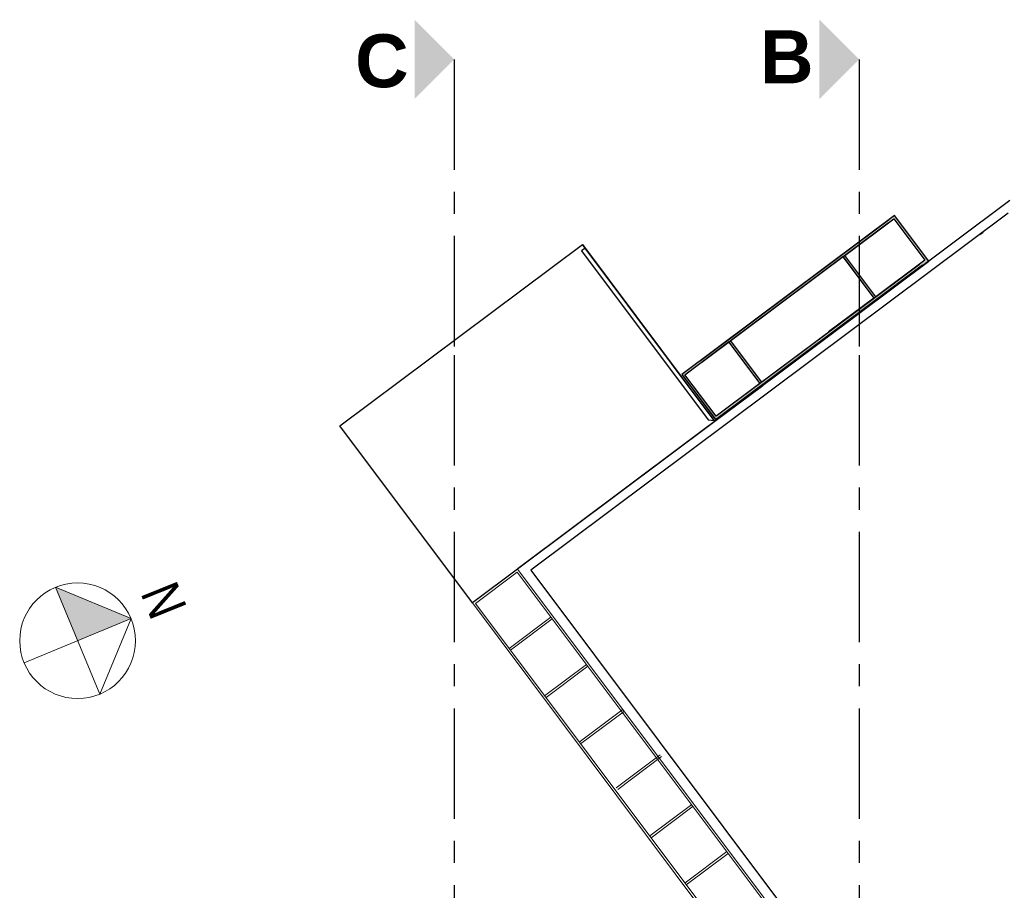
# Model space of a CAD drawing. Header units: millimetres. Extents: x -4807 to 7560, y 2608 to 7725.
# Tile 5 of 13: x -4641 to -4418, y 3657 to 3854. Entities that reach past the tile are written whole.
import ezdxf
from ezdxf.enums import TextEntityAlignment as Align

# ---------------------------------------------------------------- set-up
doc = ezdxf.new("R2010")
doc.units = ezdxf.units.MM
doc.linetypes.add('AXESx2', pattern=[4, 2.5, -0.5, 0.5, -0.5])
doc.layers.add('Aucune', color=7, linetype='Continuous', lineweight=5)
doc.layers.add('Voirie nouvelle', color=7, linetype='Continuous')
doc.styles.add('STYLE_GENERE_1', font='swissc.ttf', dxfattribs={"width": 1.25})
doc.styles.add('STYLE_GENERE_6', font='arialbd.ttf')

msp = doc.modelspace()

# ---------------------------------------------------------------- hatches: boundary and pattern name
at = {"linetype": 'Continuous', "lineweight": 60}
h = msp.add_hatch(color=253, dxfattribs=at)
h.paths.add_polyline_path([(-4483.18, 3763.32), (-4435.04, 3799.35), (-4442.81, 3809.74), (-4490.95, 3773.71)], flags=0)
h.paths.add_polyline_path([(-4454.06, 3800.66), (-4442.93, 3808.98), (-4435.91, 3799.58), (-4447.04, 3791.26)], flags=0)
h.paths.add_polyline_path([(-4464.73, 3792.72), (-4454.46, 3800.4), (-4447.44, 3791.01), (-4457.72, 3783.34), (-4457.69, 3783.29), (-4472.85, 3771.95), (-4479.89, 3781.38), (-4464.73, 3792.71)], flags=0)
h.paths.add_polyline_path([(-4480.38, 3781.06), (-4473.31, 3771.68), (-4483.17, 3764.25), (-4490.23, 3773.63)], flags=0)
at = {"linetype": 'Continuous', "lineweight": 20}
msp.add_hatch(color=256, dxfattribs=at).paths.add_polyline_path([(-4627.7, 3713.4), (-4615.6, 3718.42), (-4632.72, 3725.51)], flags=0)

# ---------------------------------------------------------------- linework, layer by layer
at = {"linetype": 'AXESx2', "lineweight": 30, "ltscale": 10}
for p, q in [((-4542.46, 3845.07), (-4542.46, 3778.07)), ((-4450.8, 3845.07), (-4450.8, 3778.07))]:
    msp.add_line(p, q, dxfattribs=at)
at = {"color": 253, "linetype": 'Continuous'}
for p, q in [((-4416.69, 3813.1), (-4527.94, 3729.76)), ((-4417.05, 3810.26), (-4525.14, 3729.35)), ((-4486.74, 3776.86), (-4444.13, 3808.75)), ((-4486.44, 3776.46), (-4444.21, 3808.02)), ((-4512.83, 3802.32), (-4513.43, 3803.12)), ((-4483.59, 3763.26), (-4512.83, 3802.32)), ((-4483.3, 3763.48), (-4436.48, 3798.52)), ((-4478.99, 3767.4), (-4437.15, 3798.65)), ((-4503.97, 3790.48), (-4503.95, 3790.49)), ((-4525.14, 3729.35), (-4461.83, 3644.91))]:
    msp.add_line(p, q, dxfattribs=at)
at = {"color": 253, "linetype": 'Continuous', "lineweight": 20}
for p, q in [((-4457.27, 3782.7), (-4418.46, 3811.84)), ((-4513.44, 3803.11), (-4483.45, 3763.07)), ((-4447.42, 3790.93), (-4454.49, 3800.37)), ((-4447, 3791.22), (-4454.07, 3800.65)), ((-4473.33, 3771.7), (-4480.4, 3781.14)), ((-4472.91, 3771.98), (-4479.98, 3781.42)), ((-4483.58, 3763.87), (-4490.65, 3773.31)), ((-4483.45, 3763.07), (-4472.63, 3771.1)), ((-4528.1, 3729.64), (-4538.32, 3721.98)), ((-4528.18, 3728.95), (-4537.66, 3721.85)), ((-4464.78, 3644.39), (-4528.18, 3728.95)), ((-4464, 3644.14), (-4528.1, 3729.64)), ((-4476.66, 3639.58), (-4538.32, 3721.98)), ((-4476.47, 3640.18), (-4537.66, 3721.85)), ((-4520.56, 3718.74), (-4529.98, 3711.67)), ((-4520.26, 3718.34), (-4529.73, 3711.24)), ((-4512.49, 3708.02), (-4521.98, 3700.93)), ((-4512.21, 3707.61), (-4521.67, 3700.51)), ((-4504.24, 3697.88), (-4514.14, 3690.46)), ((-4503.94, 3697.48), (-4513.84, 3690.06)), ((-4495.85, 3687.54), (-4505.83, 3680.06)), ((-4495.55, 3687.14), (-4505.45, 3679.72)), ((-4488.7, 3676.29), (-4498.16, 3669.19)), ((-4488.4, 3675.89), (-4497.87, 3668.78)), ((-4480.74, 3665.63), (-4490.19, 3658.54)), ((-4480.44, 3665.23), (-4489.92, 3658.13))]:
    msp.add_line(p, q, dxfattribs=at)
at = {"color": 253, "linetype": 'Continuous', "lineweight": 25}
msp.add_line((-4422.71, 3805.89), (-4423.51, 3805.29), dxfattribs=at)
at = {"color": 253}
for p, q in [((-4568.31, 3762.05), (-4513.43, 3803.12)), ((-4512.83, 3802.32), (-4513.64, 3801.72)), ((-4513.43, 3803.12), (-4483.44, 3763.05)), ((-4483.59, 3763.26), (-4512.83, 3802.32)), ((-4513.64, 3801.72), (-4484.99, 3763.46)), ((-4538.32, 3721.98), (-4568.31, 3762.05)), ((-4483.44, 3763.05), (-4538.32, 3721.98)), ((-4484.99, 3763.46), (-4483.59, 3763.26))]:
    msp.add_line(p, q, dxfattribs=at)
at = {"linetype": 'AXESx2', "ltscale": 10}
for p, q in [((-4542.46, 3778.07), (-4542.46, 3504.96)), ((-4450.8, 3778.07), (-4450.8, 3504.96))]:
    msp.add_line(p, q, dxfattribs=at)
at = {"linetype": 'Continuous', "lineweight": 20}
for p, q in [((-4622.68, 3701.3), (-4632.72, 3725.51)), ((-4632.72, 3725.51), (-4615.6, 3718.42)), ((-4615.6, 3718.42), (-4639.81, 3708.38)), ((-4615.6, 3718.42), (-4622.68, 3701.3))]:
    msp.add_line(p, q, dxfattribs=at)
at = {"color": 253, "linetype": 'Continuous', "flags": 128}
for points in [[(-4483.18, 3763.32), (-4435.04, 3799.35), (-4442.81, 3809.74), (-4490.95, 3773.71)], [(-4454.06, 3800.66), (-4442.93, 3808.98), (-4435.91, 3799.58), (-4447.04, 3791.26)], [(-4464.73, 3792.72), (-4454.46, 3800.4), (-4447.44, 3791.01), (-4457.72, 3783.34), (-4457.69, 3783.29), (-4472.85, 3771.95), (-4479.89, 3781.38), (-4464.73, 3792.71)], [(-4480.38, 3781.06), (-4473.31, 3771.68), (-4483.17, 3764.25), (-4490.23, 3773.63)]]:
    msp.add_lwpolyline(points, close=True, dxfattribs=at)
at = {"linetype": 'Continuous', "lineweight": 20}
msp.add_circle((-4627.7, 3713.4), 13.1, dxfattribs=at)
at = {"layer": 'Aucune', "color": 7, "linetype": 'Continuous', "lineweight": 15}
for points in [[(-4551.44, 3854.06), (-4551.44, 3836.09), (-4542.46, 3845.07)], [(-4459.79, 3854.06), (-4459.79, 3836.09), (-4450.8, 3845.07)]]:
    msp.add_solid(points, dxfattribs=at)

# ---------------------------------------------------------------- texts
at = {"layer": 'Aucune', "color": 7, "linetype": 'Continuous', "lineweight": 50, "char_height": 12, "attachment_point": 1, "line_spacing_factor": 0.975772, "style": 'STYLE_GENERE_6'}
for s, insert in [('B', (-4473.22, 3851.64)), ('C', (-4564.88, 3850.75))]:
    msp.add_mtext(s, dxfattribs=dict(at, insert=insert))
at = {"layer": 'Voirie nouvelle', "color": 7, "lineweight": 20, "style": 'STYLE_GENERE_1'}
msp.add_attdef('N', text='N', height=8.66, rotation=292.0048, dxfattribs=at).set_placement((-4615.95, 3723.27), align=Align.BOTTOM_LEFT)

doc.saveas('drawing.dxf')
